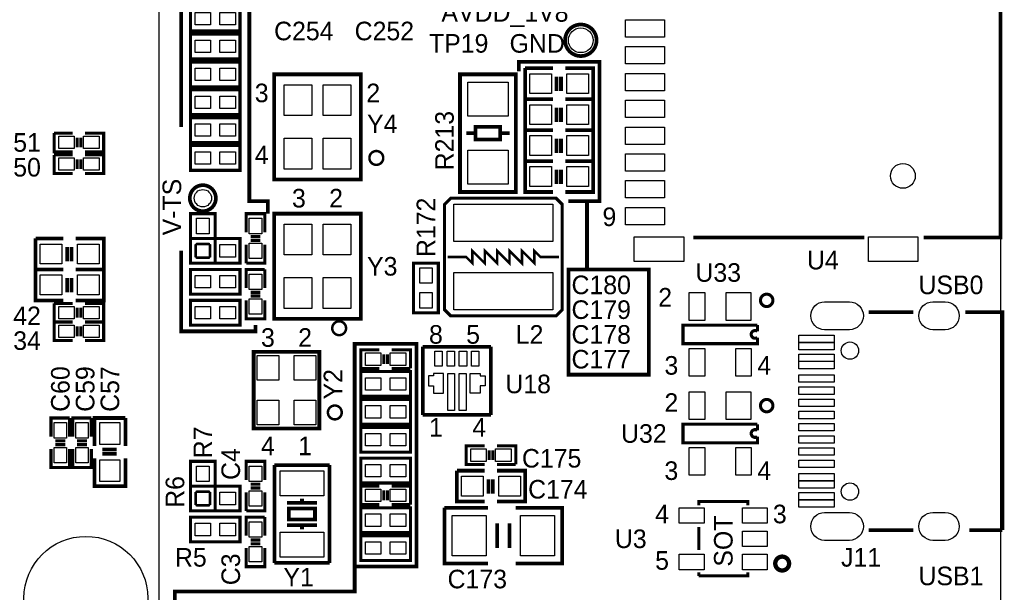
# Model space of a CAD drawing. Extents: x 0 to 83, y 0 to 145.
# Tile 18 of 21: x 40 to 80, y 66 to 90. Entities that reach past the tile are written whole.
import ezdxf
from ezdxf.enums import TextEntityAlignment as Align

# ---------------------------------------------------------------- set-up
doc = ezdxf.new("R2010")
doc.units = 0
for name, color, linetype in [('BG_OUTLINE', 7, 'CONTINUOUS'), ('BG_SILKSCREEN_TOP', 7, 'CONTINUOUS'), ('PG_SILKSCREEN_TOP', 7, 'CONTINUOUS'), ('PIN_TOP', 12, 'CONTINUOUS'), ('RD_SILKSCREEN_TOP', 7, 'CONTINUOUS')]:
    doc.layers.add(name, color=color, linetype=linetype)

msp = doc.modelspace()

# ---------------------------------------------------------------- linework, layer by layer
at = {"layer": 'BG_OUTLINE'}
msp.add_lwpolyline([(1.999996, 139.999974), (78.068424, 139.999974, -0.414214), (80.06842, 137.999978), (80.06842, 1.999996, -0.414214), (78.068424, 0), (1.999996, 0, -0.414214), (0, 1.999996), (0, 56.291734)], format="xyb", dxfattribs=at)
at = {"layer": 'BG_SILKSCREEN_TOP', "const_width": 0.1524}
for points in [[(50.038, 81.788), (50.038, 82.296), (49.276, 82.296), (49.276, 96.266), (46.482, 96.266), (46.482, 85.344)], [(62.357, 82.296), (63.627, 82.296), (63.627, 88.011), (60.325, 88.011), (60.325, 87.63)], [(63.119, 82.296), (63.119, 79.502), (65.659, 79.502), (65.659, 75.184), (62.357, 75.184), (62.357, 79.502), (63.119, 79.502)], [(49.53, 77.216), (49.53, 76.962), (46.482, 76.962), (46.482, 80.264)], [(54.356, 76.454), (56.134, 76.454), (56.134, 67.31), (53.594, 67.31), (53.594, 76.454), (54.356, 76.454)], [(40.64, 62.484), (39.878, 62.484), (39.878, 53.848), (36.322, 53.848), (36.322, 62.484), (46.228, 62.484), (46.228, 66.294), (53.594, 66.294), (53.594, 67.31)]]:
    msp.add_lwpolyline(points, dxfattribs=at)
at = {"layer": 'PG_SILKSCREEN_TOP'}
for points, const_width in [([(76.923646, 95.715074), (80.06842, 95.715074), (80.06842, 80.814926), (76.923646, 80.814926)], 0.1524), ([(48.895, 89.281), (46.863, 89.281), (46.863, 90.297), (48.895, 90.297), (48.895, 89.281)], 0.127), ([(46.863, 89.154), (48.895, 89.154), (48.895, 88.138), (46.863, 88.138), (46.863, 89.154)], 0.127), ([(46.863, 88.011), (48.895, 88.011), (48.895, 86.995), (46.863, 86.995), (46.863, 88.011)], 0.127), ([(60.579, 87.757), (61.722, 87.757)], 0.1524), ([(61.722, 86.487), (60.579, 86.487), (60.579, 87.757)], 0.1524), ([(62.23, 87.757), (63.373, 87.757), (63.373, 86.487), (62.23, 86.487)], 0.1524), ([(53.467, 83.185), (53.848, 83.185), (53.848, 87.503), (50.292, 87.503), (50.292, 83.185), (53.467, 83.185)], 0.1524), ([(57.912, 82.677), (57.912, 87.503), (60.198, 87.503), (60.198, 82.677), (57.912, 82.677)], 0.1524), ([(61.8744, 87.4014), (61.8744, 86.8172)], 0.1524), ([(62.0522, 87.4014), (62.0522, 86.8172)], 0.1524), ([(46.863, 86.868), (48.895, 86.868), (48.895, 85.852), (46.863, 85.852), (46.863, 86.868)], 0.127), ([(60.579, 86.487), (61.722, 86.487)], 0.1524), ([(61.722, 85.217), (60.579, 85.217), (60.579, 86.487)], 0.1524), ([(62.23, 86.487), (63.373, 86.487), (63.373, 85.217), (62.23, 85.217)], 0.1524), ([(61.8744, 86.1314), (61.8744, 85.5472)], 0.1524), ([(62.0522, 86.1314), (62.0522, 85.5472)], 0.1524), ([(46.863, 85.725), (48.895, 85.725), (48.895, 84.709), (46.863, 84.709), (46.863, 85.725)], 0.127), ([(58.547, 84.836), (58.547, 85.344), (59.563, 85.344), (59.563, 84.836), (58.547, 84.836)], 0.1524), ([(60.579, 85.217), (61.722, 85.217)], 0.1524), ([(61.722, 83.947), (60.579, 83.947), (60.579, 85.217)], 0.1524), ([(62.23, 85.217), (63.373, 85.217), (63.373, 83.947), (62.23, 83.947)], 0.1524), ([(41.275, 85.09), (42.037, 85.09)], 0.127), ([(42.037, 84.328), (41.275, 84.328), (41.275, 85.09)], 0.127), ([(42.2148, 84.9122), (42.2148, 84.5058)], 0.127), ([(42.3672, 84.9122), (42.3672, 84.5058)], 0.127), ([(42.545, 85.09), (43.307, 85.09), (43.307, 84.328), (42.545, 84.328)], 0.127), ([(58.166, 85.09), (58.547, 85.09)], 0.1524), ([(59.944, 85.09), (59.563, 85.09)], 0.1524), ([(61.8744, 84.8614), (61.8744, 84.2772)], 0.1524), ([(62.0522, 84.8614), (62.0522, 84.2772)], 0.1524), ([(46.863, 84.582), (48.895, 84.582), (48.895, 83.566), (46.863, 83.566), (46.863, 84.582)], 0.127), ([(41.275, 84.201), (42.037, 84.201)], 0.127), ([(42.037, 83.439), (41.275, 83.439), (41.275, 84.201)], 0.127), ([(42.2148, 84.0232), (42.2148, 83.6168)], 0.127), ([(42.3672, 84.0232), (42.3672, 83.6168)], 0.127), ([(42.545, 84.201), (43.307, 84.201), (43.307, 83.439), (42.545, 83.439)], 0.127), ([(60.579, 83.947), (61.722, 83.947)], 0.1524), ([(61.722, 82.677), (60.579, 82.677), (60.579, 83.947)], 0.1524), ([(62.23, 83.947), (63.373, 83.947), (63.373, 82.677), (62.23, 82.677)], 0.1524), ([(61.8744, 83.5914), (61.8744, 83.0072)], 0.1524), ([(62.0522, 83.5914), (62.0522, 83.0072)], 0.1524), ([(57.277, 82.169), (57.277, 77.851), (57.531, 77.597), (61.849, 77.597), (62.103, 77.851), (62.103, 82.169), (61.849, 82.423), (57.531, 82.423), (57.277, 82.169)], 0.127), ([(47.879, 81.788), (47.879, 79.756), (46.863, 79.756), (46.863, 81.788), (47.879, 81.788)], 0.127), ([(49.149, 81.026), (49.149, 81.788), (49.911, 81.788), (49.911, 81.026)], 0.127), ([(53.467, 77.47), (53.848, 77.47), (53.848, 81.788), (50.292, 81.788), (50.292, 77.47), (53.467, 77.47)], 0.1524), ([(40.513, 80.772), (41.656, 80.772)], 0.1524), ([(41.656, 79.502), (40.513, 79.502), (40.513, 80.772)], 0.1524), ([(42.164, 80.772), (43.307, 80.772), (43.307, 79.502), (42.164, 79.502)], 0.1524), ([(48.895, 79.756), (46.863, 79.756), (46.863, 80.772), (48.895, 80.772), (48.895, 79.756)], 0.127), ([(49.3268, 80.8482), (49.7332, 80.8482)], 0.127), ([(49.3268, 80.6958), (49.7332, 80.6958)], 0.127), ([(74.485246, 80.814926), (67.474846, 80.814926)], 0.1524), ([(41.8084, 80.4164), (41.8084, 79.8322)], 0.1524), ([(41.9862, 80.4164), (41.9862, 79.8322)], 0.1524), ([(49.149, 79.756), (49.149, 80.518)], 0.127), ([(49.911, 80.518), (49.911, 79.756), (49.149, 79.756)], 0.127), ([(61.976, 80.01), (61.214, 80.01), (60.96, 80.264), (60.96, 79.756), (60.452, 80.264), (60.452, 79.756), (59.944, 80.264), (59.944, 79.756), (59.436, 80.264), (59.436, 79.756), (58.928, 80.264), (58.928, 79.756), (58.42, 80.264), (58.42, 79.756), (58.166, 80.01), (57.404, 80.01)], 0.1016), ([(40.513, 79.502), (41.656, 79.502)], 0.1524), ([(41.656, 78.232), (40.513, 78.232), (40.513, 79.502)], 0.1524), ([(42.164, 79.502), (43.307, 79.502), (43.307, 78.232), (42.164, 78.232)], 0.1524), ([(48.895, 78.486), (46.863, 78.486), (46.863, 79.502), (48.895, 79.502), (48.895, 78.486)], 0.127), ([(49.149, 78.74), (49.149, 79.502), (49.911, 79.502)], 0.127), ([(49.911, 79.502), (49.911, 78.74)], 0.127), ([(57.023, 79.756), (57.023, 77.724), (56.007, 77.724), (56.007, 79.756), (57.023, 79.756)], 0.127), ([(41.8084, 79.1464), (41.8084, 78.5622)], 0.1524), ([(41.9862, 79.1464), (41.9862, 78.5622)], 0.1524), ([(49.7332, 78.5622), (49.3268, 78.5622)], 0.127), ([(49.7332, 78.4098), (49.3268, 78.4098)], 0.127), ([(41.275, 78.105), (42.037, 78.105)], 0.127), ([(42.037, 77.343), (41.275, 77.343), (41.275, 78.105)], 0.127), ([(42.2148, 77.9272), (42.2148, 77.5208)], 0.127), ([(42.3672, 77.9272), (42.3672, 77.5208)], 0.127), ([(42.545, 78.105), (43.307, 78.105), (43.307, 77.343), (42.545, 77.343)], 0.127), ([(48.895, 77.216), (46.863, 77.216), (46.863, 78.232), (48.895, 78.232), (48.895, 77.216)], 0.127), ([(49.911, 78.232), (49.911, 77.47), (49.149, 77.47), (49.149, 78.232)], 0.127), ([(76.499974, 77.748892), (74.671174, 77.748892)], 0.1524), ([(80.149954, 68.809108), (80.149954, 77.748892), (78.633574, 77.748892)], 0.1524), ([(41.275, 77.343), (42.037, 77.343)], 0.127), ([(42.037, 76.581), (41.275, 76.581), (41.275, 77.343)], 0.127), ([(42.2148, 77.1652), (42.2148, 76.7588)], 0.127), ([(42.3672, 77.1652), (42.3672, 76.7588)], 0.127), ([(42.545, 77.343), (43.307, 77.343), (43.307, 76.581), (42.545, 76.581)], 0.127), ([(70.104, 77.216), (67.056, 77.216), (67.056, 76.454), (70.104, 76.454), (70.104, 76.708)], 0.127), ([(70.104, 76.962), (70.104, 77.216)], 0.127), ([(59.182, 76.327), (56.388, 76.327)], 0.1524), ([(56.388, 76.327), (56.388, 73.533)], 0.1524), ([(59.182, 73.533), (59.182, 76.327)], 0.1524), ([(49.6316, 72.9742), (52.1462, 72.9742), (52.1462, 76.1238), (49.4538, 76.1238), (49.4538, 72.9742), (49.6316, 72.9742)], 0.1524), ([(54.61, 75.438), (53.848, 75.438), (53.848, 76.2), (54.61, 76.2)], 0.127), ([(54.7878, 75.6158), (54.7878, 76.0222)], 0.127), ([(54.9402, 75.6158), (54.9402, 76.0222)], 0.127), ([(55.118, 76.2), (55.88, 76.2), (55.88, 75.438)], 0.127), ([(55.88, 75.438), (55.118, 75.438)], 0.127), ([(55.88, 74.295), (53.848, 74.295), (53.848, 75.311), (55.88, 75.311), (55.88, 74.295)], 0.127), ([(55.88, 73.152), (53.848, 73.152), (53.848, 74.168), (55.88, 74.168), (55.88, 73.152)], 0.127), ([(41.148, 72.644), (41.148, 73.406), (41.91, 73.406)], 0.127), ([(41.91, 73.406), (41.91, 72.644)], 0.127), ([(42.037, 72.644), (42.037, 73.406), (42.799, 73.406)], 0.127), ([(42.799, 73.406), (42.799, 72.644)], 0.127), ([(42.926, 72.263), (42.926, 73.406), (44.196, 73.406)], 0.1524), ([(44.196, 73.406), (44.196, 72.263)], 0.1524), ([(56.388, 73.533), (59.182, 73.533)], 0.1524), ([(55.88, 72.009), (53.848, 72.009), (53.848, 73.025), (55.88, 73.025), (55.88, 72.009)], 0.127), ([(70.104, 73.152), (67.056, 73.152), (67.056, 72.39), (70.104, 72.39), (70.104, 72.644)], 0.127), ([(70.104, 72.898), (70.104, 73.152)], 0.127), ([(41.7322, 72.4662), (41.3258, 72.4662)], 0.127), ([(41.7322, 72.3138), (41.3258, 72.3138)], 0.127), ([(42.6212, 72.4662), (42.2148, 72.4662)], 0.127), ([(42.6212, 72.3138), (42.2148, 72.3138)], 0.127), ([(58.928, 71.501), (58.166, 71.501), (58.166, 72.263), (58.928, 72.263)], 0.127), ([(59.436, 72.263), (60.198, 72.263), (60.198, 71.501)], 0.127), ([(41.91, 72.136), (41.91, 71.374), (41.148, 71.374), (41.148, 72.136)], 0.127), ([(42.799, 72.136), (42.799, 71.374), (42.037, 71.374), (42.037, 72.136)], 0.127), ([(43.8404, 72.1106), (43.2562, 72.1106)], 0.1524), ([(43.8404, 71.9328), (43.2562, 71.9328)], 0.1524), ([(59.1058, 71.6788), (59.1058, 72.0852)], 0.127), ([(59.2582, 71.6788), (59.2582, 72.0852)], 0.127), ([(44.196, 71.755), (44.196, 70.612), (42.926, 70.612), (42.926, 71.755)], 0.1524), ([(47.879, 71.628), (47.879, 69.596), (46.863, 69.596), (46.863, 71.628), (47.879, 71.628)], 0.127), ([(49.149, 70.866), (49.149, 71.628), (49.911, 71.628), (49.911, 70.866)], 0.127), ([(50.3047, 68.707), (50.3047, 71.4756)], 0.1524), ([(50.3047, 71.4756), (52.5653, 71.4756)], 0.1524), ([(52.5653, 71.4756), (52.5653, 67.4624)], 0.1524), ([(53.848, 71.755), (55.88, 71.755), (55.88, 70.739), (53.848, 70.739), (53.848, 71.755)], 0.127), ([(60.198, 71.501), (59.436, 71.501)], 0.127), ([(57.785, 71.247), (58.928, 71.247)], 0.1524), ([(58.928, 69.977), (57.785, 69.977), (57.785, 71.247)], 0.1524), ([(59.436, 71.247), (60.579, 71.247), (60.579, 69.977), (59.436, 69.977)], 0.1524), ([(48.895, 69.596), (46.863, 69.596), (46.863, 70.612), (48.895, 70.612), (48.895, 69.596)], 0.127), ([(49.3268, 70.6882), (49.7332, 70.6882)], 0.127), ([(54.61, 69.85), (53.848, 69.85), (53.848, 70.612), (54.61, 70.612)], 0.127), ([(55.118, 70.612), (55.88, 70.612), (55.88, 69.85)], 0.127), ([(59.0804, 70.8914), (59.0804, 70.3072)], 0.1524), ([(59.2582, 70.8914), (59.2582, 70.3072)], 0.1524), ([(49.149, 69.596), (49.149, 70.358)], 0.127), ([(49.911, 70.358), (49.911, 69.596), (49.149, 69.596)], 0.127), ([(49.3268, 70.5358), (49.7332, 70.5358)], 0.127), ([(54.7878, 70.0278), (54.7878, 70.4342)], 0.127), ([(54.9402, 70.0278), (54.9402, 70.4342)], 0.127), ([(50.8254, 69.9262), (52.0446, 69.9262)], 0.1524), ([(51.435, 69.9262), (51.435, 70.104)], 0.1524), ([(55.88, 69.85), (55.118, 69.85)], 0.127), ([(67.698874, 69.8246), (67.698874, 69.977), (69.715126, 69.977), (69.715126, 69.8246)], 0.127), ([(51.2064, 69.2404), (51.9684, 69.2404), (51.9684, 69.6976), (50.9016, 69.6976), (50.9016, 69.2404), (51.2064, 69.2404)], 0.1524), ([(55.88, 68.707), (53.848, 68.707), (53.848, 69.723), (55.88, 69.723), (55.88, 68.707)], 0.127), ([(57.277, 69.723), (59.055, 69.723)], 0.1524), ([(59.055, 67.437), (57.277, 67.437), (57.277, 69.723)], 0.1524), ([(60.198, 69.723), (62.103, 69.723), (62.103, 67.437), (60.198, 67.437)], 0.1524), ([(46.863, 69.342), (48.895, 69.342), (48.895, 68.326), (46.863, 68.326), (46.863, 69.342)], 0.127), ([(49.149, 68.58), (49.149, 69.342), (49.911, 69.342)], 0.127), ([(49.911, 69.342), (49.911, 68.58)], 0.127), ([(50.8254, 69.0118), (52.0446, 69.0118)], 0.1524), ([(51.435, 69.0118), (51.435, 68.834)], 0.1524), ([(59.436, 69.088), (59.436, 68.072)], 0.1524), ([(59.944, 69.088), (59.944, 68.072)], 0.1524), ([(50.3047, 67.4624), (50.3047, 68.707)], 0.1524), ([(53.848, 68.58), (55.88, 68.58), (55.88, 67.564), (53.848, 67.564), (53.848, 68.58)], 0.127), ([(67.698874, 67.9958), (67.698874, 68.9356)], 0.127), ([(74.671174, 68.809108), (76.499974, 68.809108)], 0.1524), ([(78.785974, 68.809108), (80.149954, 68.809108)], 0.1524), ([(49.7332, 68.4022), (49.3268, 68.4022)], 0.127), ([(49.7332, 68.2498), (49.3268, 68.2498)], 0.127), ([(49.911, 68.072), (49.911, 67.31), (49.149, 67.31), (49.149, 68.072)], 0.127), ([(52.5653, 67.4624), (50.3047, 67.4624)], 0.1524), ([(67.698874, 66.929), (67.698874, 67.0814)], 0.127), ([(69.715126, 67.0814), (69.715126, 66.929), (67.9958, 66.929)], 0.127), ([(67.9958, 66.929), (67.698874, 66.929)], 0.127)]:
    msp.add_lwpolyline(points, dxfattribs=dict(at, const_width=const_width))
for points in [[(45.574966, 65.509902), (45.574966, 94.509844)], [(45.574966, 66.54546), (45.574966, 93.474286)], [(45.574966, 65.509902), (45.574966, 66.54546)]]:
    msp.add_lwpolyline(points, dxfattribs=at)
for points, const_width in [([(63.511684, 88.9, 1), (62.218316, 88.9, 1), (63.511684, 88.9)], 0.1524), ([(54.766972, 84.074, 1), (54.199028, 84.074, 1), (54.766972, 84.074)], 0.1016), ([(47.904908, 82.423, 1), (46.837092, 82.423, 1), (47.904908, 82.423)], 0.1524), ([(70.739, 78.232, 1), (70.231, 78.232, 1), (70.739, 78.232)], 0.127), ([(53.242972, 77.089, 1), (52.675028, 77.089, 1), (53.242972, 77.089)], 0.1016), ([(70.104, 76.708, -2), (70.104, 76.962)], 0.127), ([(53.065172, 73.6346, 1), (52.497228, 73.6346, 1), (53.065172, 73.6346)], 0.1016), ([(70.739, 73.914, 1), (70.231, 73.914, 1), (70.739, 73.914)], 0.127), ([(70.104, 72.644, -2), (70.104, 72.898)], 0.127), ([(71.403972, 67.437, 1), (70.836028, 67.437, 1), (71.403972, 67.437)], 0.1778)]:
    msp.add_lwpolyline(points, format="xyb", dxfattribs=dict(at, const_width=const_width))
at = {"layer": 'PIN_TOP'}
for points in [[(47.6885, 90.043), (47.6885, 89.535), (47.0535, 89.535), (47.0535, 90.043)], [(48.7045, 90.043), (48.7045, 89.535), (48.0695, 89.535), (48.0695, 90.043)], [(66.292222, 89.03081), (64.692022, 89.03081), (64.692022, 89.74201), (66.292222, 89.74201)], [(47.0535, 88.392), (47.0535, 88.9), (47.6885, 88.9), (47.6885, 88.392)], [(48.0695, 88.392), (48.0695, 88.9), (48.7045, 88.9), (48.7045, 88.392)], [(66.292222, 87.93099), (64.692022, 87.93099), (64.692022, 88.64219), (66.292222, 88.64219)], [(47.0535, 87.249), (47.0535, 87.757), (47.6885, 87.757), (47.6885, 87.249)], [(48.0695, 87.249), (48.0695, 87.757), (48.7045, 87.757), (48.7045, 87.249)], [(59.8805, 85.7885), (58.2295, 85.7885), (58.2295, 87.1855), (59.8805, 87.1855)], [(60.7695, 86.7156), (60.7695, 87.5284), (61.6585, 87.5284), (61.6585, 86.7156)], [(62.2935, 86.7156), (62.2935, 87.5284), (63.1825, 87.5284), (63.1825, 86.7156)], [(66.292222, 86.830916), (64.692022, 86.830916), (64.692022, 87.542116), (66.292222, 87.542116)], [(51.8414, 85.809074), (50.6984, 85.809074), (50.6984, 87.079074), (51.8414, 87.079074)], [(53.4416, 85.809074), (52.2986, 85.809074), (52.2986, 87.079074), (53.4416, 87.079074)], [(47.0535, 86.106), (47.0535, 86.614), (47.6885, 86.614), (47.6885, 86.106)], [(48.0695, 86.106), (48.0695, 86.614), (48.7045, 86.614), (48.7045, 86.106)], [(66.292222, 85.730842), (64.692022, 85.730842), (64.692022, 86.442042), (66.292222, 86.442042)], [(60.7695, 85.4456), (60.7695, 86.2584), (61.6585, 86.2584), (61.6585, 85.4456)], [(62.2935, 85.4456), (62.2935, 86.2584), (63.1825, 86.2584), (63.1825, 85.4456)], [(47.0535, 84.963), (47.0535, 85.471), (47.6885, 85.471), (47.6885, 84.963)], [(48.0695, 84.963), (48.0695, 85.471), (48.7045, 85.471), (48.7045, 84.963)], [(66.292222, 84.631022), (64.692022, 84.631022), (64.692022, 85.342222), (66.292222, 85.342222)], [(41.4655, 84.455), (41.4655, 84.963), (42.1005, 84.963), (42.1005, 84.455)], [(42.4815, 84.455), (42.4815, 84.963), (43.1165, 84.963), (43.1165, 84.455)], [(51.8414, 83.608926), (50.6984, 83.608926), (50.6984, 84.878926), (51.8414, 84.878926)], [(53.4416, 83.608926), (52.2986, 83.608926), (52.2986, 84.878926), (53.4416, 84.878926)], [(60.7695, 84.1756), (60.7695, 84.9884), (61.6585, 84.9884), (61.6585, 84.1756)], [(62.2935, 84.1756), (62.2935, 84.9884), (63.1825, 84.9884), (63.1825, 84.1756)], [(59.8805, 82.9945), (58.2295, 82.9945), (58.2295, 84.3915), (59.8805, 84.3915)], [(41.4655, 83.566), (41.4655, 84.074), (42.1005, 84.074), (42.1005, 83.566)], [(42.4815, 83.566), (42.4815, 84.074), (43.1165, 84.074), (43.1165, 83.566)], [(47.0535, 83.82), (47.0535, 84.328), (47.6885, 84.328), (47.6885, 83.82)], [(48.0695, 83.82), (48.0695, 84.328), (48.7045, 84.328), (48.7045, 83.82)], [(66.292222, 83.530948), (64.692022, 83.530948), (64.692022, 84.242148), (66.292222, 84.242148)], [(60.7695, 82.9056), (60.7695, 83.7184), (61.6585, 83.7184), (61.6585, 82.9056)], [(62.2935, 82.9056), (62.2935, 83.7184), (63.1825, 83.7184), (63.1825, 82.9056)], [(66.292222, 82.430874), (64.692022, 82.430874), (64.692022, 83.142074), (66.292222, 83.142074)], [(57.658, 82.172048), (61.722, 82.172048), (61.722, 80.648048), (57.658, 80.648048)], [(66.292222, 81.3308), (64.692022, 81.3308), (64.692022, 82.042), (66.292222, 82.042)], [(47.117, 81.5975), (47.625, 81.5975), (47.625, 80.9625), (47.117, 80.9625)], [(49.784, 80.9625), (49.276, 80.9625), (49.276, 81.5975), (49.784, 81.5975)], [(51.8414, 80.094074), (50.6984, 80.094074), (50.6984, 81.364074), (51.8414, 81.364074)], [(53.4416, 80.094074), (52.2986, 80.094074), (52.2986, 81.364074), (53.4416, 81.364074)], [(67.084448, 79.826104), (65.052448, 79.826104), (65.052448, 80.842104), (67.084448, 80.842104)], [(76.684378, 79.826104), (74.652378, 79.826104), (74.652378, 80.842104), (76.684378, 80.842104)], [(40.7035, 79.7306), (40.7035, 80.5434), (41.5925, 80.5434), (41.5925, 79.7306)], [(42.2275, 79.7306), (42.2275, 80.5434), (43.1165, 80.5434), (43.1165, 79.7306)], [(47.6885, 80.518), (47.6885, 80.01), (47.0535, 80.01), (47.0535, 80.518)], [(47.117, 80.5815), (47.625, 80.5815), (47.625, 79.9465), (47.117, 79.9465)], [(48.7045, 80.518), (48.7045, 80.01), (48.0695, 80.01), (48.0695, 80.518)], [(49.784, 79.9465), (49.276, 79.9465), (49.276, 80.5815), (49.784, 80.5815)], [(56.261, 79.5655), (56.769, 79.5655), (56.769, 78.9305), (56.261, 78.9305)], [(40.7035, 78.4606), (40.7035, 79.2734), (41.5925, 79.2734), (41.5925, 78.4606)], [(42.2275, 78.4606), (42.2275, 79.2734), (43.1165, 79.2734), (43.1165, 78.4606)], [(47.6885, 79.248), (47.6885, 78.74), (47.0535, 78.74), (47.0535, 79.248)], [(48.7045, 79.248), (48.7045, 78.74), (48.0695, 78.74), (48.0695, 79.248)], [(49.276, 79.3115), (49.784, 79.3115), (49.784, 78.6765), (49.276, 78.6765)], [(51.8414, 77.893926), (50.6984, 77.893926), (50.6984, 79.163926), (51.8414, 79.163926)], [(53.4416, 77.893926), (52.2986, 77.893926), (52.2986, 79.163926), (53.4416, 79.163926)], [(57.658, 79.371952), (61.722, 79.371952), (61.722, 77.847952), (57.658, 77.847952)], [(56.261, 78.5495), (56.769, 78.5495), (56.769, 77.9145), (56.261, 77.9145)], [(67.945, 78.5495), (67.945, 77.4065), (67.31, 77.4065), (67.31, 78.5495)], [(69.83476, 78.5495), (69.83476, 77.4065), (68.81876, 77.4065), (68.81876, 78.5495)], [(41.4655, 77.47), (41.4655, 77.978), (42.1005, 77.978), (42.1005, 77.47)], [(42.4815, 77.47), (42.4815, 77.978), (43.1165, 77.978), (43.1165, 77.47)], [(47.6885, 77.978), (47.6885, 77.47), (47.0535, 77.47), (47.0535, 77.978)], [(48.7045, 77.978), (48.7045, 77.47), (48.0695, 77.47), (48.0695, 77.978)], [(49.276, 78.2955), (49.784, 78.2955), (49.784, 77.6605), (49.276, 77.6605)], [(41.4655, 76.708), (41.4655, 77.216), (42.1005, 77.216), (42.1005, 76.708)], [(42.4815, 76.708), (42.4815, 77.216), (43.1165, 77.216), (43.1165, 76.708)], [(73.250044, 76.501498), (71.802244, 76.501498), (71.802244, 76.806298), (73.250044, 76.806298)], [(73.250044, 76.201524), (71.802244, 76.201524), (71.802244, 76.506324), (73.250044, 76.506324)], [(49.5935, 74.9554), (49.5935, 75.9714), (50.4825, 75.9714), (50.4825, 74.9554)], [(52.0065, 75.9714), (52.0065, 74.9554), (51.1175, 74.9554), (51.1175, 75.9714)], [(54.6735, 76.073), (54.6735, 75.565), (54.0385, 75.565), (54.0385, 76.073)], [(55.6895, 76.073), (55.6895, 75.565), (55.0545, 75.565), (55.0545, 76.073)], [(56.882284, 75.539346), (56.882284, 76.149454), (57.187338, 76.149454), (57.187338, 75.539346)], [(57.38241, 75.539346), (57.38241, 76.149454), (57.687464, 76.149454), (57.687464, 75.539346)], [(57.882536, 75.539346), (57.882536, 76.149454), (58.18759, 76.149454), (58.18759, 75.539346)], [(58.382662, 75.539346), (58.382662, 76.149454), (58.687716, 76.149454), (58.687716, 75.539346)], [(67.945, 76.2635), (67.945, 75.1205), (67.31, 75.1205), (67.31, 76.2635)], [(69.85, 76.2635), (69.85, 75.1205), (69.215, 75.1205), (69.215, 76.2635)], [(73.250044, 75.726544), (71.802244, 75.726544), (71.802244, 76.031344), (73.250044, 76.031344)], [(73.250044, 75.42657), (71.802244, 75.42657), (71.802244, 75.73137), (73.250044, 75.73137)], [(56.829198, 75.2348), (56.829198, 75.1332), (56.625998, 75.1332), (56.625998, 74.93), (56.625998, 74.7268), (56.829198, 74.7268), (56.829198, 74.5236), (56.829198, 74.422), (57.235598, 74.422), (57.235598, 74.5236), (57.235598, 74.93), (57.235598, 75.2348)], [(57.40781, 73.7108), (57.40781, 75.2348), (57.68721, 75.2348), (57.68721, 73.7108)], [(57.88279, 73.7108), (57.88279, 75.2348), (58.16219, 75.2348), (58.16219, 73.7108)], [(58.740802, 74.422), (58.334402, 74.422), (58.334402, 75.2348), (58.740802, 75.2348), (58.740802, 75.1332), (58.944002, 75.1332), (58.944002, 74.93), (58.944002, 74.7268), (58.740802, 74.7268), (58.740802, 74.5236)], [(73.250044, 74.87666), (71.802244, 74.87666), (71.802244, 75.18146), (73.250044, 75.18146)], [(54.6735, 75.057), (54.6735, 74.549), (54.0385, 74.549), (54.0385, 75.057)], [(55.6895, 75.057), (55.6895, 74.549), (55.0545, 74.549), (55.0545, 75.057)], [(73.250044, 74.376534), (71.802244, 74.376534), (71.802244, 74.681334), (73.250044, 74.681334)], [(67.945, 74.4855), (67.945, 73.3425), (67.31, 73.3425), (67.31, 74.4855)], [(69.83476, 74.4855), (69.83476, 73.3425), (68.81876, 73.3425), (68.81876, 74.4855)], [(50.4825, 74.1426), (50.4825, 73.1266), (49.5935, 73.1266), (49.5935, 74.1426)], [(51.1175, 73.1266), (51.1175, 74.1426), (52.0065, 74.1426), (52.0065, 73.1266)], [(54.6735, 73.914), (54.6735, 73.406), (54.0385, 73.406), (54.0385, 73.914)], [(55.6895, 73.914), (55.6895, 73.406), (55.0545, 73.406), (55.0545, 73.914)], [(73.250044, 73.876662), (71.802244, 73.876662), (71.802244, 74.181462), (73.250044, 74.181462)], [(73.250044, 73.376536), (71.802244, 73.376536), (71.802244, 73.681336), (73.250044, 73.681336)], [(41.275, 73.2155), (41.783, 73.2155), (41.783, 72.5805), (41.275, 72.5805)], [(42.164, 73.2155), (42.672, 73.2155), (42.672, 72.5805), (42.164, 72.5805)], [(43.1546, 73.2155), (43.9674, 73.2155), (43.9674, 72.3265), (43.1546, 72.3265)], [(73.250044, 72.876664), (71.802244, 72.876664), (71.802244, 73.181464), (73.250044, 73.181464)], [(54.6735, 72.771), (54.6735, 72.263), (54.0385, 72.263), (54.0385, 72.771)], [(55.6895, 72.771), (55.6895, 72.263), (55.0545, 72.263), (55.0545, 72.771)], [(73.250044, 72.376538), (71.802244, 72.376538), (71.802244, 72.681338), (73.250044, 72.681338)], [(41.275, 72.1995), (41.783, 72.1995), (41.783, 71.5645), (41.275, 71.5645)], [(42.164, 72.1995), (42.672, 72.1995), (42.672, 71.5645), (42.164, 71.5645)], [(58.9915, 72.136), (58.9915, 71.628), (58.3565, 71.628), (58.3565, 72.136)], [(60.0075, 72.136), (60.0075, 71.628), (59.3725, 71.628), (59.3725, 72.136)], [(67.945, 72.1995), (67.945, 71.0565), (67.31, 71.0565), (67.31, 72.1995)], [(69.85, 72.1995), (69.85, 71.0565), (69.215, 71.0565), (69.215, 72.1995)], [(73.250044, 71.876666), (71.802244, 71.876666), (71.802244, 72.181466), (73.250044, 72.181466)], [(43.1546, 71.6915), (43.9674, 71.6915), (43.9674, 70.8025), (43.1546, 70.8025)], [(54.0385, 70.993), (54.0385, 71.501), (54.6735, 71.501), (54.6735, 70.993)], [(55.0545, 70.993), (55.0545, 71.501), (55.6895, 71.501), (55.6895, 70.993)], [(73.250044, 71.37654), (71.802244, 71.37654), (71.802244, 71.68134), (73.250044, 71.68134)], [(47.117, 71.4375), (47.625, 71.4375), (47.625, 70.8025), (47.117, 70.8025)], [(49.784, 70.8025), (49.276, 70.8025), (49.276, 71.4375), (49.784, 71.4375)], [(52.324, 70.2183), (50.546, 70.2183), (50.546, 71.2343), (52.324, 71.2343)], [(73.250044, 70.82663), (71.802244, 70.82663), (71.802244, 71.13143), (73.250044, 71.13143)], [(57.9755, 70.2056), (57.9755, 71.0184), (58.8645, 71.0184), (58.8645, 70.2056)], [(59.4995, 70.2056), (59.4995, 71.0184), (60.3885, 71.0184), (60.3885, 70.2056)], [(73.250044, 70.526656), (71.802244, 70.526656), (71.802244, 70.831456), (73.250044, 70.831456)], [(47.6885, 70.358), (47.6885, 69.85), (47.0535, 69.85), (47.0535, 70.358)], [(47.117, 70.4215), (47.625, 70.4215), (47.625, 69.7865), (47.117, 69.7865)], [(48.7045, 70.358), (48.7045, 69.85), (48.0695, 69.85), (48.0695, 70.358)], [(49.784, 69.7865), (49.276, 69.7865), (49.276, 70.4215), (49.784, 70.4215)], [(54.6735, 70.485), (54.6735, 69.977), (54.0385, 69.977), (54.0385, 70.485)], [(55.6895, 70.485), (55.6895, 69.977), (55.0545, 69.977), (55.0545, 70.485)], [(73.250044, 70.051676), (71.802244, 70.051676), (71.802244, 70.356476), (73.250044, 70.356476)], [(73.250044, 69.751702), (71.802244, 69.751702), (71.802244, 70.056502), (73.250044, 70.056502)], [(54.6735, 69.469), (54.6735, 68.961), (54.0385, 68.961), (54.0385, 69.469)], [(55.6895, 69.469), (55.6895, 68.961), (55.0545, 68.961), (55.0545, 69.469)], [(67.9196, 69.088), (66.9036, 69.088), (66.9036, 69.723), (67.9196, 69.723)], [(70.5104, 69.088), (69.4944, 69.088), (69.4944, 69.723), (70.5104, 69.723)], [(47.0535, 68.58), (47.0535, 69.088), (47.6885, 69.088), (47.6885, 68.58)], [(48.0695, 68.58), (48.0695, 69.088), (48.7045, 69.088), (48.7045, 68.58)], [(49.276, 69.1515), (49.784, 69.1515), (49.784, 68.5165), (49.276, 68.5165)], [(57.5945, 67.7545), (57.5945, 69.4055), (58.9915, 69.4055), (58.9915, 67.7545)], [(60.3885, 67.7545), (60.3885, 69.4055), (61.7855, 69.4055), (61.7855, 67.7545)], [(52.324, 67.7037), (50.546, 67.7037), (50.546, 68.7197), (52.324, 68.7197)], [(70.5104, 68.1355), (69.4944, 68.1355), (69.4944, 68.7705), (70.5104, 68.7705)], [(54.0385, 67.818), (54.0385, 68.326), (54.6735, 68.326), (54.6735, 67.818)], [(55.0545, 67.818), (55.0545, 68.326), (55.6895, 68.326), (55.6895, 67.818)], [(49.276, 68.1355), (49.784, 68.1355), (49.784, 67.5005), (49.276, 67.5005)], [(67.9196, 67.183), (66.9036, 67.183), (66.9036, 67.818), (67.9196, 67.818)], [(70.5104, 67.183), (69.4944, 67.183), (69.4944, 67.818), (70.5104, 67.818)]]:
    msp.add_lwpolyline(points, close=True, dxfattribs=at)
for points in [[(72.861932, 78.170532), (73.877932, 78.170532, -1), (73.877932, 77.027532), (72.861932, 77.027532, -1)], [(77.29601, 78.170532), (77.80401, 78.170532, -1), (77.80401, 77.027532), (77.29601, 77.027532, -1)], [(72.861932, 69.530468), (73.877932, 69.530468, -1), (73.877932, 68.387468), (72.861932, 68.387468, -1)], [(77.29601, 69.530468), (77.80401, 69.530468, -1), (77.80401, 68.387468), (77.29601, 68.387468, -1)]]:
    msp.add_lwpolyline(points, format="xyb", close=True, dxfattribs=at)
for centre, radius in [((62.865, 88.9), 0.508), ((76.068428, 83.336638), 0.508), ((47.371, 82.423), 0.3556), ((73.90003, 76.169012), 0.3556), ((73.90003, 70.388988), 0.3556), ((42.575226, 66.010028), 2.54)]:
    msp.add_circle(centre, radius, dxfattribs=at)

# ---------------------------------------------------------------- texts
at = {"layer": 'BG_SILKSCREEN_TOP'}
for s, p in [('AVDD_1V8', (57.15, 89.662)), ('GND', (59.944, 88.392)), ('USB0', (76.708, 78.486)), ('USB1', (76.708, 66.548))]:
    msp.add_text(s, height=0.762, dxfattribs=at).set_placement(p)
at = {"layer": 'PG_SILKSCREEN_TOP'}
for s, p in [('3', (49.784, 86.36)), ('2', (54.356, 86.36)), ('4', (49.784, 83.82)), ('3', (51.308, 82.042)), ('2', (52.832, 82.042)), ('3', (50.038, 76.327)), ('2', (51.562, 76.327)), ('4', (50.038, 71.882)), ('1', (51.562, 71.882))]:
    msp.add_text(s, height=0.762, dxfattribs=at).set_placement(p, align=Align.CENTER)
for s, p in [('9', (63.754, 81.28)), ('2', (66.04, 77.978)), ('8', (56.642, 76.454)), ('5', (58.166, 76.454)), ('3', (66.294, 75.184)), ('4', (70.104, 75.184)), ('2', (66.294, 73.66)), ('1', (56.642, 72.644)), ('4', (58.42, 72.644)), ('3', (66.294, 70.866)), ('4', (70.104, 70.866)), ('4', (65.913, 69.088)), ('3', (70.739, 69.088)), ('5', (65.913, 67.183))]:
    msp.add_text(s, height=0.762, dxfattribs=at).set_placement(p)
msp.add_text('SOT', height=0.762, rotation=90, dxfattribs=at).set_placement((69.088, 67.31))
at = {"layer": 'RD_SILKSCREEN_TOP'}
for s, p in [('C254', (50.292, 88.9)), ('C252', (53.594, 88.9)), ('TP19', (56.642, 88.392)), ('Y4', (54.102, 85.09)), ('C51', (38.862, 84.328)), ('C50', (38.862, 83.312)), ('Y3', (54.102, 79.248)), ('U4', (72.136, 79.502)), ('U33', (67.564, 78.994)), ('C180', (62.484, 78.486)), ('C42', (38.862, 77.216)), ('C179', (62.484, 77.47)), ('L2', (60.198, 76.454)), ('C178', (62.484, 76.454)), ('C34', (38.862, 76.2)), ('C177', (62.484, 75.438)), ('U32', (64.516, 72.39)), ('C175', (60.452, 71.374)), ('C174', (60.706, 70.104)), ('U3', (64.262, 68.072)), ('R5', (46.228, 67.31)), ('J11', (73.533, 67.31)), ('Y1', (50.673, 66.4972)), ('C173', (57.404, 66.421))]:
    msp.add_text(s, height=0.762, dxfattribs=at).set_placement(p)
for s, p in [('R213', (57.658, 83.566)), ('V-TS', (46.482, 80.899)), ('R172', (56.896, 80.01)), ('C60', (41.91, 73.66)), ('C59', (42.926, 73.66)), ('C57', (43.942, 73.66)), ('Y2', (53.086, 74.168)), ('R7', (47.752, 71.755)), ('C4', (48.895, 70.866)), ('R6', (46.609, 69.723)), ('C3', (48.895, 66.548))]:
    msp.add_text(s, height=0.762, rotation=90, dxfattribs=at).set_placement(p)
msp.add_text('U18', height=0.762, dxfattribs=at).set_placement((60.706, 74.422), align=Align.CENTER)

doc.saveas('drawing.dxf')
